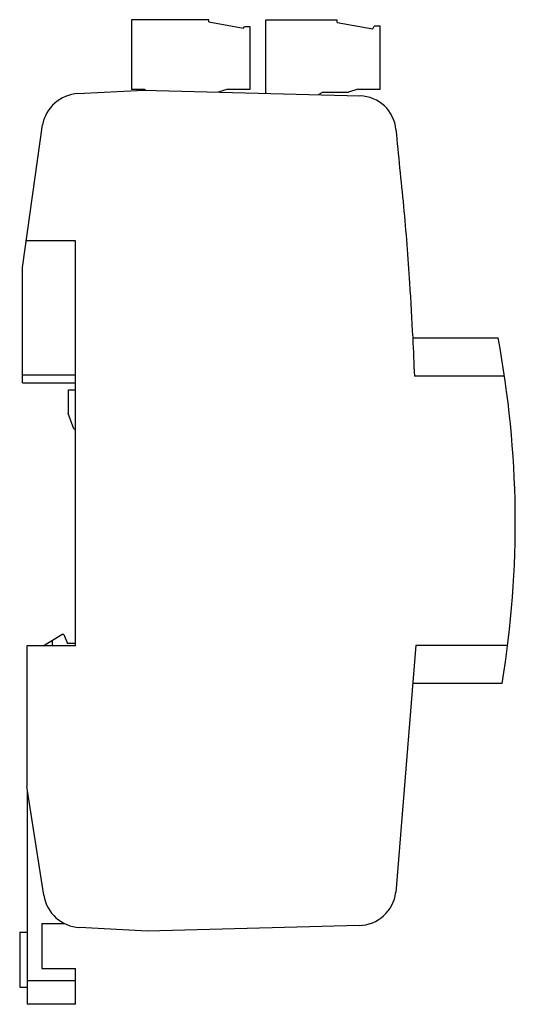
# Model space of a CAD drawing. Header units: millimetres. Extents: x 23 to 88, y 12 to 141.
import ezdxf

# ---------------------------------------------------------------- set-up
doc = ezdxf.new("R2010")
doc.units = ezdxf.units.MM
doc.header["$LTSCALE"] = 10.005654
doc.layers.add('00_COMPONENTS', color=7, linetype='CONTINUOUS')

msp = doc.modelspace()

# ---------------------------------------------------------------- linework, layer by layer
at = {"layer": '00_COMPONENTS', "color": 7, "linetype": 'Continuous'}
for p, q in [((37.97, 141.38), (37.97, 132.28)), ((48.08, 141.38), (37.97, 141.38)), ((48.08, 141.08), (48.08, 141.38)), ((48.08, 141.08), (52.64, 140.27)), ((55.5, 141.31), (55.5, 131.73)), ((64.9, 141.31), (55.5, 141.31)), ((64.9, 141.01), (64.9, 141.31)), ((64.9, 141.01), (69.56, 140.19)), ((69.56, 140.19), (69.75, 140.53)), ((70.5, 140.53), (69.75, 140.53)), ((70.5, 132.28), (70.5, 140.53)), ((52.64, 140.27), (52.74, 140.45)), ((53.49, 140.45), (52.74, 140.45)), ((53.49, 132.28), (53.49, 140.45)), ((30.96, 131.7), (39.52, 132.15)), ((37.97, 132.28), (39.71, 132.28)), ((39.52, 132.15), (67.87, 131.41)), ((39.71, 132.28), (39.71, 132.15)), ((50.59, 132.28), (49.32, 131.9)), ((50.59, 132.28), (53.49, 132.28)), ((63, 131.91), (62.39, 131.55)), ((63, 131.91), (66.36, 131.91)), ((67.6, 132.28), (66.36, 131.91)), ((67.6, 132.28), (70.5, 132.28)), ((23.68, 108.92), (26.33, 127.6)), ((30.63, 112.43), (24.18, 112.43)), ((30.63, 59.41), (30.63, 112.43)), ((23.68, 93.83), (23.68, 108.92)), ((74.77, 99.72), (85.95, 99.72)), ((30.63, 94.83), (23.68, 94.83)), ((86.8, 94.72), (74.99, 94.72)), ((23.68, 93.83), (30.63, 93.83)), ((29.68, 92.87), (29.68, 89.85)), ((30.63, 92.87), (29.68, 92.87)), ((30.41, 87.84), (29.68, 89.85)), ((30.41, 87.84), (30.63, 87.84)), ((26.4, 59.41), (28.87, 60.92)), ((29.1, 60.92), (28.87, 60.92)), ((29.1, 60.92), (29.61, 59.74)), ((24.25, 59.41), (24.25, 41.02)), ((30.63, 59.41), (24.25, 59.41)), ((27.6, 60.14), (27.6, 59.41)), ((30.63, 59.74), (29.61, 59.74)), ((75.19, 59.5), (72.57, 27.15)), ((75.19, 59.5), (87.2, 59.5)), ((86.48, 54.5), (74.78, 54.5)), ((26.49, 26.76), (24.25, 41.02)), ((24.33, 40.51), (24.33, 12.49)), ((23.33, 21.93), (24.33, 21.93)), ((23.33, 21.93), (23.33, 14.73)), ((26.23, 23.06), (29.2, 23.06)), ((26.23, 23.06), (26.23, 17.17)), ((40.08, 22.07), (31.16, 22.54)), ((67.75, 22.8), (40.08, 22.07)), ((26.23, 17.17), (30.63, 17.17)), ((30.63, 12.49), (30.63, 17.17)), ((24.33, 15.61), (30.63, 15.61)), ((23.33, 14.73), (24.33, 14.73)), ((30.63, 12.49), (24.33, 12.49))]:
    msp.add_line(p, q, dxfattribs=at)
for centre, radius, start, end in [((31.25, 126.71), 5, 93.3324, 169.7278), ((67.75, 126.56), 4.85, 5.0812, 88.49), ((-41.98, 75.61), 130.18, 350.6679, 10.6729), ((67.62, 27.79), 4.99, 271.5, 352.7107), ((31.43, 27.54), 5, 188.9, 267)]:
    msp.add_arc(centre, radius, start, end, dxfattribs=at)
msp.add_open_spline([(72.58, 126.99), (72.87, 123.64), (73.65, 116.96), (74.31, 107.86), (74.75, 100.45), (74.93, 96.39), (74.99, 94.72)], degree=3, knots=[0, 0, 0, 0, 0.311853, 0.623066, 0.845387, 1, 1, 1, 1], dxfattribs=at)

doc.saveas('drawing.dxf')
